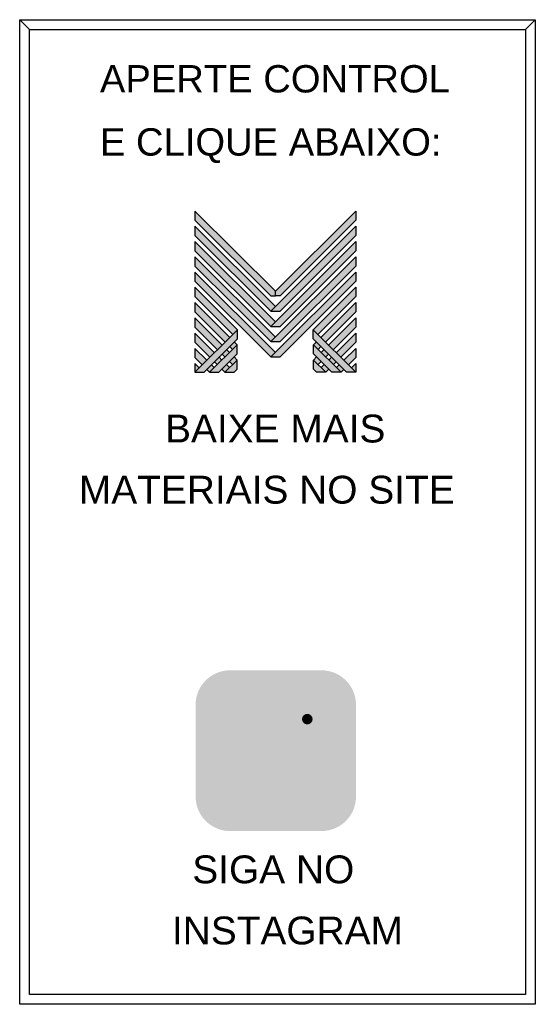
# Model space of a CAD drawing. Header units: millimetres. Extents: x 1844 to 4290, y 718 to 1712.
# Tile 1 of 4: x 1844 to 2318, y 764 to 1669. Entities that reach past the tile are written whole.
import ezdxf

# ---------------------------------------------------------------- set-up
doc = ezdxf.new("R2010")
doc.units = ezdxf.units.MM
for name, color, linetype in [('BUCHA DE PASSAGEM', 20, 'Continuous'), ('logo01', 10, 'Continuous'), ('logo02', 250, 'Continuous')]:
    doc.layers.add(name, color=color, linetype=linetype)
doc.styles.get("Standard").update_dxf_attribs({"font": 'arial.ttf'})

# ---------------------------------------------------------------- blocks, each defined once
blk = doc.blocks.new('MESH')
at = {"layer": 'logo01'}
h = blk.add_hatch(color=256, dxfattribs=at)
h.dxf.hatch_style = 1
h.paths.add_polyline_path([(30046, 14087), (30046, 13835), (32119, 11769), (32248, 11769), (32248, 11893)])
h.paths.add_polyline_path([(30046, 13670), (30046, 13418), (32121, 11349), (32248, 11475)])
h.paths.add_polyline_path([(30046, 13253), (30046, 13001), (32121, 10932), (32248, 11058)])
h.paths.add_polyline_path([(30046, 12835), (30046, 12583), (32121, 10515), (32248, 10641)])
h.paths.add_polyline_path([(30046, 12418), (30046, 12166), (32121, 10097), (32248, 10223)])
h.paths.add_polyline_path([(30046, 12001), (30046, 11749), (31084, 10714), (31211, 10840)])
h.paths.add_polyline_path([(30046, 11583), (30046, 11331), (30875, 10505), (31001, 10631)])
h.paths.add_polyline_path([(30046, 11166), (30046, 10914), (30666, 10296), (30792, 10422)])
h.paths.add_polyline_path([(30046, 10749), (30046, 10497), (30456, 10088), (30583, 10214)])
h.paths.add_polyline_path([(30046, 10331), (30046, 10079), (30247, 9879), (30373, 10005)])
h.paths.add_polyline_path([(30164, 9796), (30046, 9914), (30046, 9679)])
h.paths.add_polyline_path([(30574, 9805), (30500, 9879), (30373, 9753), (30448, 9679)])
h.paths.add_polyline_path([(30784, 10013), (30709, 10088), (30583, 9962), (30657, 9887)])
h.paths.add_polyline_path([(30993, 9805), (30910, 9887), (30784, 9761), (30867, 9679)])
h.paths.add_polyline_path([(30993, 10222), (30918, 10296), (30792, 10170), (30867, 10096)])
h.paths.add_polyline_path([(31119, 10096), (30993, 9970), (31076, 9887), (31202, 10013)])
h.paths.add_polyline_path([(31202, 10431), (31128, 10505), (31001, 10379), (31076, 10305)], flags=17)
h.paths.add_polyline_path([(33284, 10840), (33284, 10588), (34196, 9679), (34449, 9679)])
h.paths.add_polyline_path([(33293, 10431), (33293, 10179), (33794, 9679), (34047, 9679)])
h.paths.add_polyline_path([(33293, 10013), (33293, 9761), (33376, 9679), (33628, 9679)], flags=17)
at = {"layer": 'logo02'}
h = blk.add_hatch(color=256, dxfattribs=at)
h.dxf.hatch_style = 1
h.paths.add_polyline_path([(34449, 13835), (34449, 14087), (32248, 11893), (32248, 11769), (32376, 11769)])
h.paths.add_polyline_path([(34449, 13418), (34449, 13670), (32121, 11349), (32374, 11349)])
h.paths.add_polyline_path([(34449, 13001), (34449, 13253), (32121, 10932), (32374, 10932)])
h.paths.add_polyline_path([(34449, 12583), (34449, 12835), (32121, 10515), (32374, 10515)])
h.paths.add_polyline_path([(34449, 12166), (34449, 12418), (32121, 10097), (32374, 10097)])
h.paths.add_polyline_path([(34449, 11749), (34449, 12001), (33284, 10840), (33411, 10714)], flags=17)
h.paths.add_polyline_path([(34449, 11331), (34449, 11583), (33494, 10631), (33620, 10505)], flags=17)
h.paths.add_polyline_path([(34449, 10914), (34449, 11166), (33703, 10422), (33829, 10296)], flags=17)
h.paths.add_polyline_path([(34449, 10497), (34449, 10749), (33912, 10214), (34039, 10088)])
h.paths.add_polyline_path([(34449, 10331), (34122, 10005), (34248, 9879), (34449, 10079)])
h.paths.add_polyline_path([(33577, 10296), (33502, 10222), (33628, 10096), (33703, 10170)])
h.paths.add_polyline_path([(33367, 10505), (33293, 10431), (33419, 10305), (33494, 10379)], flags=17)
h.paths.add_polyline_path([(33376, 10096), (33293, 10013), (33419, 9887), (33502, 9970)])
h.paths.add_polyline_path([(33786, 10088), (33711, 10013), (33838, 9887), (33912, 9962)])
h.paths.add_polyline_path([(33585, 9887), (33502, 9805), (33628, 9679), (33711, 9761)])
h.paths.add_polyline_path([(33995, 9879), (33921, 9805), (34047, 9679), (34122, 9753)])
h.paths.add_polyline_path([(34449, 9914), (34331, 9796), (34449, 9679)])
h.paths.add_polyline_path([(31202, 10013), (30867, 9679), (31119, 9679), (31202, 9761)], flags=17)
h.paths.add_polyline_path([(31202, 10179), (31202, 10431), (30448, 9679), (30701, 9679)])
h.paths.add_polyline_path([(31211, 10588), (31211, 10840), (30046, 9679), (30299, 9679)])
at = {"layer": 'logo01'}
for p, q in [((30046, 14087), (30046, 13835)), ((30046, 14087), (32248, 11893)), ((30046, 13835), (32119, 11769)), ((30046, 13670), (30046, 13418)), ((30046, 13670), (32248, 11475)), ((30046, 13418), (32121, 11349)), ((30046, 13253), (30046, 13001)), ((30046, 13253), (32248, 11058)), ((30046, 13001), (32121, 10932)), ((30046, 12835), (30046, 12583)), ((30046, 12835), (32248, 10641)), ((30046, 12583), (32121, 10515)), ((30046, 12418), (30046, 12166)), ((30046, 12418), (32248, 10223)), ((30046, 12166), (32121, 10097)), ((30046, 12001), (30046, 11749)), ((30046, 12001), (31211, 10840)), ((30046, 11749), (31084, 10714)), ((30046, 11583), (30046, 11331)), ((30046, 11583), (31001, 10631)), ((32119, 11769), (32248, 11769)), ((30046, 11331), (30875, 10505)), ((30046, 11166), (30046, 10914)), ((30046, 11166), (30792, 10422)), ((30046, 10914), (30666, 10296)), ((33284, 10840), (34449, 9679)), ((33284, 10588), (33284, 10840)), ((30046, 10749), (30046, 10497)), ((30046, 10749), (30583, 10214)), ((31128, 10505), (31202, 10431)), ((33284, 10588), (34196, 9679)), ((30046, 10497), (30456, 10088)), ((30046, 10331), (30046, 10079)), ((30046, 10331), (30373, 10005)), ((30918, 10296), (30993, 10222)), ((31001, 10379), (31076, 10305)), ((33293, 10431), (34047, 9679)), ((33293, 10179), (33293, 10431)), ((30046, 10079), (30247, 9879)), ((30583, 9962), (30657, 9887)), ((30709, 10088), (30784, 10013)), ((30792, 10170), (30867, 10096)), ((30993, 9970), (31076, 9887)), ((31119, 10096), (31202, 10013)), ((33293, 10179), (33794, 9679)), ((33293, 10013), (33628, 9679)), ((33293, 9761), (33293, 10013)), ((30046, 9914), (30046, 9679)), ((30046, 9914), (30164, 9796)), ((30373, 9753), (30448, 9679)), ((30500, 9879), (30574, 9805)), ((30784, 9761), (30867, 9679)), ((30910, 9887), (30993, 9805)), ((33293, 9761), (33376, 9679)), ((33628, 9679), (33376, 9679)), ((34047, 9679), (33794, 9679)), ((34449, 9679), (34196, 9679))]:
    blk.add_line(p, q, dxfattribs=at)
at = {"layer": 'logo02'}
for p, q in [((34449, 14087), (32248, 11893)), ((34449, 14087), (34449, 13835)), ((34449, 13835), (32376, 11769)), ((34449, 13670), (32121, 11349)), ((34449, 13670), (34449, 13418)), ((34449, 13253), (32121, 10932)), ((34449, 13418), (32374, 11349)), ((34449, 13253), (34449, 13001)), ((34449, 13001), (32374, 10932)), ((34449, 12835), (32121, 10515)), ((34449, 12835), (34449, 12583)), ((34449, 12418), (32121, 10097)), ((34449, 12583), (32374, 10515)), ((34449, 12418), (34449, 12166)), ((34449, 12166), (32374, 10097)), ((32248, 11769), (32248, 11893)), ((34449, 12001), (33284, 10840)), ((34449, 12001), (34449, 11749)), ((32376, 11769), (32248, 11769)), ((34449, 11749), (33411, 10714)), ((34449, 11583), (33494, 10631)), ((34449, 11583), (34449, 11331)), ((32121, 11349), (32374, 11349)), ((34449, 11331), (33620, 10505)), ((34449, 11166), (33703, 10422)), ((34449, 11166), (34449, 10914)), ((31211, 10840), (30046, 9679)), ((31211, 10588), (31211, 10840)), ((32121, 10932), (32374, 10932)), ((34449, 10914), (33829, 10296)), ((31211, 10588), (30299, 9679)), ((32121, 10515), (32374, 10515)), ((33367, 10505), (33293, 10431)), ((34449, 10749), (33912, 10214)), ((34449, 10749), (34449, 10497)), ((31202, 10431), (30448, 9679)), ((31202, 10179), (31202, 10431)), ((33494, 10379), (33419, 10305)), ((33577, 10296), (33502, 10222)), ((34449, 10497), (34039, 10088)), ((34449, 10331), (34122, 10005)), ((34449, 10331), (34449, 10079)), ((31202, 10179), (30701, 9679)), ((31202, 10013), (30867, 9679)), ((31202, 9761), (31202, 10013)), ((32121, 10097), (32374, 10097)), ((33376, 10096), (33293, 10013)), ((33502, 9970), (33419, 9887)), ((33703, 10170), (33628, 10096)), ((33786, 10088), (33711, 10013)), ((33912, 9962), (33838, 9887)), ((34449, 10079), (34248, 9879)), ((31202, 9761), (31119, 9679)), ((33585, 9887), (33502, 9805)), ((33711, 9761), (33628, 9679)), ((33995, 9879), (33921, 9805)), ((34122, 9753), (34047, 9679)), ((34449, 9914), (34331, 9796)), ((34449, 9914), (34449, 9679)), ((30046, 9679), (30299, 9679)), ((30448, 9679), (30701, 9679)), ((30867, 9679), (31119, 9679))]:
    blk.add_line(p, q, dxfattribs=at)

msp = doc.modelspace()

# ---------------------------------------------------------------- hatches: boundary and pattern name
at = {"layer": 'BUCHA DE PASSAGEM'}
h = msp.add_hatch(color=18, dxfattribs=at)
h.dxf.hatch_style = 1
h.paths.add_polyline_path([(2121.37, 1070.77), (2037.18, 1070.77, 0.414214), (2005.49, 1039.08), (2005.49, 954.72, 0.414214), (2037.18, 923.03), (2121.37, 923.03, 0.414214), (2153.06, 954.72), (2153.06, 1039.08, 0.414214)])
h.paths.add_polyline_path([(2058.8, 1050.24), (2099.75, 1050.24, -0.414214), (2132.53, 1017.46), (2132.53, 976.34, -0.414214), (2099.75, 943.56), (2058.8, 943.56, -0.414214), (2026.02, 976.34), (2026.02, 1017.46, -0.414214)], flags=16)
h.paths.add_polyline_path([(2058.8, 1040.5), (2099.75, 1040.5, -0.414214), (2122.79, 1017.46), (2122.79, 976.34, -0.414214), (2099.75, 953.3), (2058.8, 953.3, -0.414214), (2035.76, 976.34), (2035.76, 1017.46, -0.414214)], flags=0)
h.paths.add_polyline_path([(2104.36, 996.9, -1), (2054.19, 996.9, -1)], flags=0)
h.paths.add_polyline_path([(2094.62, 996.9, -1), (2063.93, 996.9, -1)], flags=0)
h.paths.add_polyline_path([(2113.12, 1025.9, -1), (2103.38, 1025.9, -1)], flags=0)
h.paths.add_polyline_path([(2099.75, 1040.5), (2058.8, 1040.5, 0.414214), (2035.76, 1017.46), (2035.76, 976.34, 0.414214), (2058.8, 953.3), (2099.75, 953.3, 0.414214), (2122.79, 976.34), (2122.79, 1017.46, 0.414214)], flags=0)
h.paths.add_polyline_path([(2063.93, 996.9, 1), (2094.62, 996.9, 1)], flags=0)
h = msp.add_hatch(color=0, dxfattribs=at)
h.dxf.hatch_style = 1
h.paths.add_polyline_path([(2058.8, 1050.24, 0.414214), (2026.02, 1017.46), (2026.02, 976.34, 0.414214), (2058.8, 943.56), (2099.75, 943.56, 0.414214), (2132.53, 976.34), (2132.53, 1017.46, 0.414214), (2099.75, 1050.24)])
h.paths.add_polyline_path([(2113.12, 1025.9, -1), (2103.38, 1025.9, -1)], flags=16)
h.paths.add_polyline_path([(2104.36, 996.9, -1), (2054.19, 996.9, -1)], flags=16)
h.paths.add_polyline_path([(2094.62, 996.9, -1), (2063.93, 996.9, -1)], flags=0)
h = msp.add_hatch(color=18, dxfattribs=at)
h.dxf.hatch_style = 1
h.paths.add_polyline_path([(2099.75, 1040.5), (2058.8, 1040.5, 0.414214), (2035.76, 1017.46), (2035.76, 976.34, 0.414214), (2058.8, 953.3), (2099.75, 953.3, 0.414214), (2122.79, 976.34), (2122.79, 1017.46, 0.414214)])
h.paths.add_polyline_path([(2104.36, 996.9, -1), (2054.19, 996.9, -1)], flags=16)
h.paths.add_polyline_path([(2094.62, 996.9, -1), (2063.93, 996.9, -1)], flags=0)
h.paths.add_polyline_path([(2103.38, 1025.9, -1), (2113.12, 1025.9, -1)], flags=16)
h.paths.add_polyline_path([(2094.62, 996.9, 1), (2063.93, 996.9, 1)], flags=0)
h = msp.add_hatch(color=0, dxfattribs=at)
h.dxf.hatch_style = 1
h.paths.add_polyline_path([(2113.12, 1025.9, 1), (2103.38, 1025.9, 1)])
h = msp.add_hatch(color=0, dxfattribs=at)
h.dxf.hatch_style = 1
h.paths.add_polyline_path([(2054.19, 996.9, 1), (2104.36, 996.9, 1)])
h.paths.add_polyline_path([(2094.62, 996.9, -1), (2063.93, 996.9, -1)], flags=16)
h = msp.add_hatch(color=18, dxfattribs=at)
h.dxf.hatch_style = 1
h.paths.add_polyline_path([(2063.93, 996.9, 1), (2094.62, 996.9, 1)])

# ---------------------------------------------------------------- linework, layer by layer
for p, q in [((1852.69, 1659.7), (1843.62, 1668.78)), ((2308.97, 1659.7), (2318.04, 1668.78))]:
    msp.add_line(p, q, dxfattribs=at)
for points in [[(1843.62, 1668.78), (2318.04, 1668.78), (2318.04, 763.78), (1843.62, 763.78)], [(1852.69, 1659.7), (2308.97, 1659.7), (2308.97, 772.85), (1852.69, 772.85)]]:
    msp.add_lwpolyline(points, close=True, dxfattribs=at)

# ---------------------------------------------------------------- block references
at = {"xscale": 0.03361361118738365, "yscale": 0.03361361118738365, "zscale": 0.03361361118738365}
msp.add_blockref('MESH', (994.95, 1019.39), dxfattribs=at)

# ---------------------------------------------------------------- texts
at = {"layer": 'BUCHA DE PASSAGEM'}
for s, height, p in [('APERTE CONTROL', 25.1471, (1917.44, 1601.88)), ('E CLIQUE ABAIXO:', 25.1471, (1917.44, 1543.84)), ('BAIXE MAIS', 25.6, (1977.39, 1280.16)), ('MATERIAIS NO SITE', 25.5999, (1898.11, 1223.98)), ('SIGA NO', 25.6, (2002.44, 875)), ('INSTAGRAM', 25.6, (1983.7, 818.82))]:
    msp.add_text(s, height=height, dxfattribs=at).set_placement(p)

doc.saveas('drawing.dxf')
